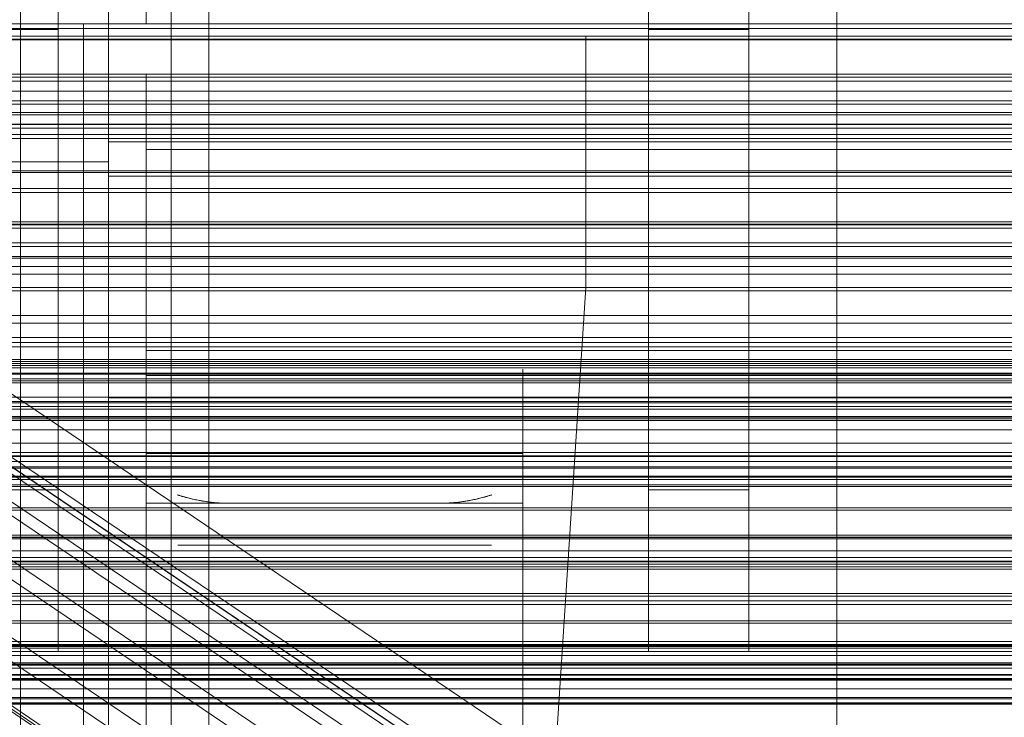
# Model space of a CAD drawing. Header units: millimetres. Extents: x -4738 to 65662, y -68080 to 6847.
# Tile 202 of 256: x -195 to -117, y -34764 to -34709. Entities that reach past the tile are written whole.
import ezdxf

# ---------------------------------------------------------------- set-up
doc = ezdxf.new("R2010")
doc.units = ezdxf.units.MM
for name, color, linetype, lineweight in [('COTAS_O', 1, 'Continuous', 0), ('COTAS_P', 1, 'Continuous', 0), ('frontal_bajante_movil', 7, 'Continuous', 0), ('frontal_briquetadora', 7, 'Continuous', 0), ('frontal_C01', 7, 'Continuous', 0), ('frontal_C02', 7, 'Continuous', 0), ('frontal_C03', 7, 'Continuous', 0), ('frontal_C04', 7, 'Continuous', 0), ('frontal_C05', 7, 'Continuous', 0), ('frontal_mezcladora', 7, 'Continuous', 0), ('frontal_secador', 7, 'Continuous', 0)]:
    doc.layers.add(name, color=color, linetype=linetype, lineweight=lineweight)
doc.dimstyles.new('R19_100', dxfattribs={"dimtxt": 250, "dimasz": 150, "dimexe": 150, "dimexo": 80, "dimgap": 100, "dimtad": 1, "dimtih": 1, "dimtoh": 1, "dimdsep": 46, "dimcen": 0.09, "dimadec": 0, "dimazin": 0, "dimtfac": 1, "dimtdec": 4, "dimtofl": 0, "dimtmove": 0, "dimatfit": 3, "dimfxl": 1, "dimtolj": 1, "dimtzin": 0, "dimarcsym": 0})

# ---------------------------------------------------------------- blocks, each defined once
blk = doc.blocks.new('DIM_R30_49')
at = {"layer": 'COTAS_P'}
for p, q in [((-150, -32300), (550, -32300)), ((550, -32300), (505, -32450)), ((550, -34900), (550, -32300)), ((550, -32300), (595, -32450)), ((550, -34900), (505, -34750)), ((550, -34900), (595, -34750)), ((-150, -34900), (550, -34900))]:
    blk.add_line(p, q, dxfattribs=at)
blk.add_text('2600 P', height=250, rotation=90, dxfattribs=at).set_placement((450, -33600))
blk = doc.blocks.new('DIM_R30_51')
at = {"layer": 'COTAS_O'}
for p, q in [((-650, -33700), (50, -33700)), ((50, -33700), (5, -33850)), ((50, -34900), (50, -33700)), ((50, -33700), (95, -33850)), ((50, -34900), (5, -34750)), ((50, -34900), (95, -34750)), ((-650, -34900), (50, -34900))]:
    blk.add_line(p, q, dxfattribs=at)
blk.add_text('1200 O', height=250, rotation=90, dxfattribs=at).set_placement((-50, -34300))
blk = doc.blocks.new('DIM_R30_52')
at = {"layer": 'COTAS_O'}
for p, q in [((-650, -34200), (-500, -34155)), ((650, -34200), (500, -34155)), ((-650, -34900), (-650, -34200)), ((-650, -34200), (650, -34200)), ((-650, -34200), (-500, -34245)), ((650, -34200), (500, -34245)), ((650, -34900), (650, -34200))]:
    blk.add_line(p, q, dxfattribs=at)
blk.add_text('1300 O', height=250, dxfattribs=at).set_placement((0, -34100))
blk = doc.blocks.new('DIM_R30_57')
at = {"layer": 'COTAS_P'}
for p, q in [((-305, -34680), (395, -34680)), ((395, -34680), (350, -34830)), ((395, -36000), (395, -34680)), ((395, -34680), (440, -34830)), ((395, -36000), (350, -35850)), ((395, -36000), (440, -35850)), ((-305, -36000), (395, -36000))]:
    blk.add_line(p, q, dxfattribs=at)
blk.add_text('1320 P', height=250, rotation=90, dxfattribs=at).set_placement((295, -35340))

msp = doc.modelspace()

# ---------------------------------------------------------------- linework, layer by layer
at = {"layer": 'frontal_bajante_movil'}
for p, q in [((-195, -35227.232), (-195, -34680)), ((-183, -34680), (-183, -35227.232)), ((-183, -34809.578), (-183, -34680)), ((-180, -35227.232), (-180, -34680)), ((-180, -34680), (-180, -34809.578)), ((-195, -34682.819), (-195, -35230.051)), ((-183, -35230.051), (-183, -34682.819))]:
    msp.add_line(p, q, dxfattribs=at)
at = {"layer": 'frontal_briquetadora'}
for p, q in [((-210, -34750), (210, -34750)), ((-490, -34760), (490, -34760)), ((-490, -34760), (340, -34760))]:
    msp.add_line(p, q, dxfattribs=at)
at = {"layer": 'frontal_C01'}
for p, q in [((-130, -34782.805), (-130, -34520.192)), ((-130, -34525.972), (-130, -34788.585)), ((-331.181, -34652.123), (-146.872, -34776.458)), ((-332.629, -34652.472), (-148.32, -34776.807)), ((-330.692, -34653.213), (-146.383, -34777.548)), ((-334.938, -34654.237), (-150.629, -34778.572)), ((-355.53, -34655.937), (-141.731, -34800.166)), ((-355.017, -34655.814), (-141.218, -34800.042)), ((-354.844, -34656.2), (-141.045, -34800.428)), ((-331.197, -34655.668), (-146.887, -34780.003)), ((-337.95, -34657.298), (-153.641, -34781.633)), ((-332.659, -34659.321), (-148.35, -34783.655)), ((-341.461, -34661.445), (-157.152, -34785.78)), ((-334.981, -34663.922), (-150.672, -34788.257)), ((-130, -34782.805), (-228.298, -34716.493)), ((-228.298, -34722.274), (-130, -34788.585)), ((-311.15, -34726.722), (311.15, -34726.722)), ((-311.15, -34727.514), (311.15, -34727.514)), ((-311.15, -34727.661), (311.15, -34727.661)), ((-311.15, -34729.982), (311.15, -34729.982)), ((-311.15, -34730.267), (311.15, -34730.267)), ((-311.15, -34733.96), (311.15, -34733.96)), ((-311.15, -34734.362), (311.15, -34734.362)), ((-311.15, -34739.175), (311.15, -34739.175)), ((-311.15, -34739.667), (311.15, -34739.667)), ((-440, -34743.121), (440, -34743.121)), ((-440, -34743.401), (440, -34743.401)), ((-440, -34743.453), (440, -34743.453)), ((-440, -34744.276), (440, -34744.276)), ((-440, -34744.377), (440, -34744.377)), ((311.15, -34745.272), (-311.15, -34745.272)), ((-440, -34745.685), (440, -34745.685)), ((-440, -34745.828), (440, -34745.828)), ((-311.15, -34745.821), (311.15, -34745.821)), ((-440, -34747.533), (440, -34747.533)), ((-440, -34747.708), (440, -34747.708)), ((440, -34749.694), (-440, -34749.694)), ((-440, -34749.888), (440, -34749.888)), ((-311.15, -34751.836), (311.15, -34751.836)), ((-440, -34752.019), (440, -34752.019)), ((-440, -34752.221), (440, -34752.221)), ((-311.15, -34752.404), (311.15, -34752.404)), ((-440, -34754.352), (440, -34754.352)), ((-440, -34754.547), (440, -34754.547)), ((-440, -34756.533), (440, -34756.533)), ((-440, -34756.707), (440, -34756.707)), ((-440, -34758.412), (440, -34758.412)), ((-440, -34758.555), (440, -34758.555)), ((-311.15, -34758.419), (311.15, -34758.419)), ((-311.15, -34758.968), (311.15, -34758.968)), ((-440, -34759.864), (440, -34759.864)), ((-440, -34759.964), (440, -34759.964)), ((-440, -34760.787), (440, -34760.787)), ((-440, -34760.839), (440, -34760.839)), ((-440, -34761.12), (440, -34761.12))]:
    msp.add_line(p, q, dxfattribs=at)
at = {"layer": 'frontal_C02'}
for p, q in [((-130, -34811.926), (-130, -34521.432)), ((-130, -34527.162), (-130, -34817.656))]:
    msp.add_line(p, q, dxfattribs=at)
at = {"layer": 'frontal_C03'}
for p, q in [((1250, -34709.382), (-1250, -34709.382)), ((1250, -34710.22), (-1250, -34710.22)), ((1250, -34713.254), (-1250, -34713.254)), ((1250, -34713.57), (-1250, -34713.57)), ((1250, -34714.364), (-1250, -34714.364)), ((-1250, -34715.129), (1250, -34715.129)), ((1250, -34716.069), (-1250, -34716.069)), ((1250, -34716.251), (-1250, -34716.251)), ((1250, -34717.016), (-1250, -34717.016)), ((1250, -34717.322), (-1250, -34717.322)), ((1250, -34717.81), (-1250, -34717.81)), ((1250, -34718.126), (-1250, -34718.126)), ((1496, -34720.716), (-1496, -34720.716)), ((1496, -34720.834), (-1496, -34720.834)), ((1496, -34722.1), (-1496, -34722.1)), ((1496, -34722.435), (-1496, -34722.435)), ((1496, -34724.774), (-1496, -34724.774)), ((-1250, -34724.964), (1250, -34724.964)), ((1496, -34725.276), (-1496, -34725.276)), ((1250, -34726.443), (-1250, -34726.443)), ((-1496, -34728.332), (1496, -34728.332)), ((1496, -34728.924), (-1496, -34728.924)), ((1496, -34732.233), (-1496, -34732.233)), ((1496, -34732.824), (-1496, -34732.824)), ((1250, -34734.714), (-1250, -34734.714)), ((1496, -34735.881), (-1496, -34735.881)), ((1250, -34735.711), (-1250, -34735.711)), ((1250, -34736.028), (-1250, -34736.028)), ((1250, -34736.193), (-1250, -34736.193)), ((1496, -34736.382), (-1496, -34736.382)), ((1250, -34736.822), (-1250, -34736.822)), ((1250, -34736.881), (-1250, -34736.881)), ((1250, -34737.257), (-1250, -34737.257)), ((-1250, -34737.586), (1250, -34737.586)), ((1496, -34738.722), (-1496, -34738.722)), ((1496, -34739.057), (-1496, -34739.057)), ((1250, -34738.709), (-1250, -34738.709)), ((1250, -34739.473), (-1250, -34739.473)), ((1496, -34740.323), (-1496, -34740.323)), ((1496, -34740.44), (-1496, -34740.44)), ((1250, -34740.267), (-1250, -34740.267)), ((1250, -34740.584), (-1250, -34740.584)), ((1250, -34741.309), (-1250, -34741.309)), ((1250, -34742.381), (-1250, -34742.381)), ((-1415, -34743.129), (1415, -34743.129)), ((1250, -34743.834), (-1250, -34743.834)), ((1250, -34745.088), (-1250, -34745.088)), ((1250, -34749.867), (-1250, -34749.867)), ((1250, -34750.937), (-1250, -34750.937)), ((1250, -34751.472), (-1250, -34751.472)), ((1250, -34751.774), (-1250, -34751.774)), ((1250, -34754.94), (-1250, -34754.94)), ((1250, -34755.234), (-1250, -34755.234)), ((1496, -34758.577), (-1496, -34758.577)), ((1496, -34758.695), (-1496, -34758.695)), ((1250, -34758.169), (-1250, -34758.169)), ((1250, -34758.486), (-1250, -34758.486)), ((1250, -34759.28), (-1250, -34759.28)), ((1496, -34759.961), (-1496, -34759.961)), ((1496, -34760.296), (-1496, -34760.296)), ((-1250, -34760.044), (1250, -34760.044)), ((1250, -34761.167), (-1250, -34761.167)), ((-1250, -34761.253), (1250, -34761.253)), ((1250, -34761.931), (-1250, -34761.931)), ((1496, -34762.636), (-1496, -34762.636)), ((1250, -34762.725), (-1250, -34762.725)), ((1496, -34763.137), (-1496, -34763.137)), ((1250, -34763.041), (-1250, -34763.041)), ((1250, -34763.146), (-1250, -34763.146))]:
    msp.add_line(p, q, dxfattribs=at)
at = {"layer": 'frontal_C04'}
for p, q in [((-188, -34686.449), (-188, -34718.398)), ((-188, -34721.134), (-188, -34689.185)), ((-188, -34718.398), (188, -34718.398)), ((-188, -34718.398), (-188, -34721.134)), ((188, -34721.134), (-188, -34721.134)), ((188, -34736.041), (-188, -34736.041)), ((-188, -34736.041), (-188, -34767.991)), ((-188, -34738.778), (-188, -34736.041)), ((-188, -34738.778), (188, -34738.778)), ((-188, -34770.727), (-188, -34738.778))]:
    msp.add_line(p, q, dxfattribs=at)
at = {"layer": 'frontal_C05'}
for p, q in [((-185, -34709), (-185, -34706)), ((-180, -34709.196), (-180, -34708.355)), ((-205, -34709), (245, -34709)), ((-188, -34709), (-205, -34709)), ((-199.983, -34709), (-193.205, -34709)), ((-196.795, -34709), (-190.017, -34709)), ((-195, -34709), (-195.137, -34709)), ((-194.863, -34709), (-195, -34709)), ((-194.726, -34709), (-194.863, -34709)), ((-194.59, -34709), (-194.726, -34709)), ((-194.455, -34709), (-194.59, -34709)), ((-194.321, -34709), (-194.455, -34709)), ((-194.189, -34709), (-194.321, -34709)), ((-194.059, -34709), (-194.189, -34709)), ((-193.932, -34709), (-194.059, -34709)), ((-193.807, -34709), (-193.932, -34709)), ((-193.685, -34709), (-193.807, -34709)), ((-193.566, -34709), (-193.685, -34709)), ((-193.451, -34709), (-193.566, -34709)), ((-193.34, -34709), (-193.451, -34709)), ((-193.232, -34709), (-193.34, -34709)), ((-193.13, -34709), (-193.232, -34709)), ((-193.205, -34709), (-193.085, -34709)), ((-193.031, -34709), (-193.13, -34709)), ((-193.085, -34709), (-192.961, -34709)), ((-192.944, -34709), (-193.076, -34709)), ((-192.938, -34709), (-193.031, -34709)), ((-192.961, -34709), (-192.835, -34709)), ((-192.808, -34709), (-192.944, -34709)), ((-192.85, -34709), (-192.938, -34709)), ((-192.767, -34709), (-192.85, -34709)), ((-192.835, -34709), (-192.705, -34709)), ((-192.67, -34709), (-192.808, -34709)), ((-192.69, -34709), (-192.767, -34709)), ((-192.705, -34709), (-192.574, -34709)), ((-192.618, -34709), (-192.69, -34709)), ((-192.528, -34709), (-192.67, -34709)), ((-192.553, -34709), (-192.618, -34709)), ((-192.574, -34709), (-192.44, -34709)), ((-192.493, -34709), (-192.553, -34709)), ((-192.385, -34709), (-192.528, -34709)), ((-192.44, -34709), (-192.493, -34709)), ((-192.44, -34709), (-192.305, -34709)), ((-192.393, -34709), (-192.44, -34709)), ((-192.353, -34709), (-192.393, -34709)), ((-192.239, -34709), (-192.385, -34709)), ((-192.319, -34709), (-192.353, -34709)), ((-192.292, -34709), (-192.319, -34709)), ((-192.305, -34709), (-192.168, -34709)), ((-192.271, -34709), (-192.292, -34709)), ((-192.258, -34709), (-192.271, -34709)), ((-192.092, -34709), (-192.239, -34709)), ((-192.168, -34709), (-192.03, -34709)), ((-191.944, -34709), (-192.092, -34709)), ((-192.03, -34709), (-191.891, -34709)), ((-191.795, -34709), (-191.944, -34709)), ((-191.891, -34709), (-191.751, -34709)), ((-191.646, -34709), (-191.795, -34709)), ((-191.611, -34709), (-191.751, -34709)), ((-191.496, -34709), (-191.646, -34709)), ((-191.611, -34709), (-191.462, -34709)), ((-191.347, -34709), (-191.496, -34709)), ((-191.462, -34709), (-191.314, -34709)), ((-191.198, -34709), (-191.347, -34709)), ((-191.314, -34709), (-191.166, -34709)), ((-191.051, -34709), (-191.198, -34709)), ((-191.166, -34709), (-191.019, -34709)), ((-190.904, -34709), (-191.051, -34709)), ((-191.019, -34709), (-190.874, -34709)), ((-190.76, -34709), (-190.904, -34709)), ((-190.874, -34709), (-190.731, -34709)), ((-190.618, -34709), (-190.76, -34709)), ((-190.731, -34709), (-190.589, -34709)), ((-190.478, -34709), (-190.618, -34709)), ((-190.589, -34709), (-190.451, -34709)), ((-190.341, -34709), (-190.478, -34709)), ((-190.451, -34709), (-190.315, -34709)), ((-190.207, -34709), (-190.341, -34709)), ((-190.315, -34709), (-190.182, -34709)), ((-190.076, -34709), (-190.207, -34709)), ((-190.182, -34709), (-190.053, -34709)), ((-189.95, -34709), (-190.076, -34709)), ((-190.053, -34709), (-189.928, -34709)), ((-190.017, -34709), (-189.893, -34709)), ((-190, -34709), (-190, -34709.062)), ((-190, -34709.062), (-190, -34709.248)), ((-190, -34709.248), (-190, -34709.558)), ((-189.827, -34709), (-189.95, -34709)), ((-189.928, -34709), (-189.807, -34709)), ((-189.773, -34709), (-189.893, -34709)), ((-189.709, -34709), (-189.827, -34709)), ((-189.807, -34709), (-189.69, -34709)), ((-189.658, -34709), (-189.773, -34709)), ((-189.596, -34709), (-189.709, -34709)), ((-189.69, -34709), (-189.578, -34709)), ((-189.547, -34709), (-189.658, -34709)), ((-189.488, -34709), (-189.596, -34709)), ((-189.578, -34709), (-189.471, -34709)), ((-189.442, -34709), (-189.547, -34709)), ((-189.385, -34709), (-189.488, -34709)), ((-189.471, -34709), (-189.369, -34709)), ((-189.342, -34709), (-189.442, -34709)), ((-189.287, -34709), (-189.385, -34709)), ((-189.369, -34709), (-189.273, -34709)), ((-189.247, -34709), (-189.342, -34709)), ((-189.339, -34709), (-189.244, -34709)), ((-189.196, -34709), (-189.287, -34709)), ((-189.273, -34709), (-189.183, -34709)), ((-189.158, -34709), (-189.247, -34709)), ((-189.244, -34709), (-189.155, -34709)), ((-189.11, -34709), (-189.196, -34709)), ((-189.183, -34709), (-189.098, -34709)), ((-189.076, -34709), (-189.158, -34709)), ((-189.155, -34709), (-189.072, -34709)), ((-189.03, -34709), (-189.11, -34709)), ((-189.098, -34709), (-189.02, -34709)), ((-188.999, -34709), (-189.076, -34709)), ((-189.072, -34709), (-188.996, -34709)), ((-188.957, -34709), (-189.03, -34709)), ((-189.02, -34709), (-188.948, -34709)), ((-188.929, -34709), (-188.999, -34709)), ((-188.891, -34709), (-188.957, -34709)), ((-188.948, -34709), (-188.883, -34709)), ((-188.866, -34709), (-188.929, -34709)), ((-188.926, -34709), (-188.863, -34709)), ((-188.831, -34709), (-188.891, -34709)), ((-188.883, -34709), (-188.824, -34709)), ((-188.809, -34709), (-188.866, -34709)), ((-188.863, -34709), (-188.806, -34709)), ((-188.779, -34709), (-188.831, -34709)), ((-188.824, -34709), (-188.773, -34709)), ((-188.759, -34709), (-188.809, -34709)), ((-188.733, -34709), (-188.779, -34709)), ((-188.773, -34709), (-188.728, -34709)), ((-188.717, -34709), (-188.759, -34709)), ((-188.757, -34709), (-188.714, -34709)), ((-188.728, -34709), (-188.69, -34709)), ((-188.681, -34709), (-188.717, -34709)), ((-188.714, -34709), (-188.679, -34709)), ((-188.69, -34709), (-188.66, -34709)), ((-188.653, -34709), (-188.681, -34709)), ((-188.66, -34709), (-188.637, -34709)), ((-188.632, -34709), (-188.653, -34709)), ((-188.637, -34709), (-188.621, -34709)), ((-188.618, -34709), (-188.632, -34709)), ((-188, -34709), (-185, -34709)), ((-180, -34709), (-180, -34709.062)), ((-180, -34709.248), (-180, -34709.062)), ((-180, -34710.162), (-180, -34709.196)), ((-180, -34709.558), (-180, -34709.248)), ((-190, -34709.558), (-190, -34709.991)), ((-190, -34709.991), (-190, -34710.546)), ((-180, -34709.991), (-180, -34709.558)), ((-180, -34710.546), (-180, -34709.991)), ((-180, -34711.249), (-180, -34710.162)), ((-190, -34710.546), (-190, -34711.221)), ((-180, -34711.221), (-180, -34710.546)), ((-190, -34711.221), (-190, -34712.015)), ((-180, -34712.015), (-180, -34711.221)), ((-180, -34712.454), (-180, -34711.249)), ((-190, -34712.015), (-190, -34712.926)), ((-180, -34712.926), (-180, -34712.015)), ((-180, -34713.776), (-180, -34712.454)), ((-205, -34713), (245, -34713)), ((-199.983, -34713), (-193.205, -34713)), ((-196.795, -34713), (-190.017, -34713)), ((-195, -34713), (-195.137, -34713)), ((-194.863, -34713), (-195, -34713)), ((-194.726, -34713), (-194.863, -34713)), ((-194.59, -34713), (-194.726, -34713)), ((-194.455, -34713), (-194.59, -34713)), ((-194.321, -34713), (-194.455, -34713)), ((-194.189, -34713), (-194.321, -34713)), ((-194.059, -34713), (-194.189, -34713)), ((-193.932, -34713), (-194.059, -34713)), ((-193.807, -34713), (-193.932, -34713)), ((-193.685, -34713), (-193.807, -34713)), ((-193.566, -34713), (-193.685, -34713)), ((-193.451, -34713), (-193.566, -34713)), ((-193.34, -34713), (-193.451, -34713)), ((-193.232, -34713), (-193.34, -34713)), ((-193.13, -34713), (-193.232, -34713)), ((-193.205, -34713), (-193.085, -34713)), ((-193.031, -34713), (-193.13, -34713)), ((-193.085, -34713), (-192.961, -34713)), ((-192.944, -34713), (-193.076, -34713)), ((-192.938, -34713), (-193.031, -34713)), ((-192.961, -34713), (-192.835, -34713)), ((-192.808, -34713), (-192.944, -34713)), ((-192.85, -34713), (-192.938, -34713)), ((-192.767, -34713), (-192.85, -34713)), ((-192.835, -34713), (-192.705, -34713)), ((-192.67, -34713), (-192.808, -34713)), ((-192.69, -34713), (-192.767, -34713)), ((-192.705, -34713), (-192.574, -34713)), ((-192.618, -34713), (-192.69, -34713)), ((-192.528, -34713), (-192.67, -34713)), ((-192.553, -34713), (-192.618, -34713)), ((-192.574, -34713), (-192.44, -34713)), ((-192.493, -34713), (-192.553, -34713)), ((-192.385, -34713), (-192.528, -34713)), ((-192.44, -34713), (-192.493, -34713)), ((-192.393, -34713), (-192.44, -34713)), ((-192.44, -34713), (-192.305, -34713)), ((-192.353, -34713), (-192.393, -34713)), ((-192.239, -34713), (-192.385, -34713)), ((-192.319, -34713), (-192.353, -34713)), ((-192.292, -34713), (-192.319, -34713)), ((-192.305, -34713), (-192.168, -34713)), ((-192.271, -34713), (-192.292, -34713)), ((-192.258, -34713), (-192.271, -34713)), ((-192.092, -34713), (-192.239, -34713)), ((-192.168, -34713), (-192.03, -34713)), ((-191.944, -34713), (-192.092, -34713)), ((-192.03, -34713), (-191.891, -34713)), ((-191.795, -34713), (-191.944, -34713)), ((-191.891, -34713), (-191.751, -34713)), ((-191.646, -34713), (-191.795, -34713)), ((-191.611, -34713), (-191.751, -34713)), ((-191.496, -34713), (-191.646, -34713)), ((-191.611, -34713), (-191.462, -34713)), ((-191.347, -34713), (-191.496, -34713)), ((-191.462, -34713), (-191.314, -34713)), ((-191.198, -34713), (-191.347, -34713)), ((-191.314, -34713), (-191.166, -34713)), ((-191.051, -34713), (-191.198, -34713)), ((-191.166, -34713), (-191.019, -34713)), ((-190.904, -34713), (-191.051, -34713)), ((-191.019, -34713), (-190.874, -34713)), ((-190.76, -34713), (-190.904, -34713)), ((-190.874, -34713), (-190.731, -34713)), ((-190.618, -34713), (-190.76, -34713)), ((-190.731, -34713), (-190.589, -34713)), ((-190.478, -34713), (-190.618, -34713)), ((-190.589, -34713), (-190.451, -34713)), ((-190.341, -34713), (-190.478, -34713)), ((-190.451, -34713), (-190.315, -34713)), ((-190.207, -34713), (-190.341, -34713)), ((-190.315, -34713), (-190.182, -34713)), ((-190.076, -34713), (-190.207, -34713)), ((-190.182, -34713), (-190.053, -34713)), ((-189.95, -34713), (-190.076, -34713)), ((-190.053, -34713), (-189.928, -34713)), ((-190.017, -34713), (-189.893, -34713)), ((-190, -34712.926), (-190, -34713.952)), ((-190, -34712.96), (-190, -34713.017)), ((-190, -34713.189), (-190, -34713.017)), ((-190, -34713.474), (-190, -34713.189)), ((-190, -34713.873), (-190, -34713.474)), ((-189.827, -34713), (-189.95, -34713)), ((-189.928, -34713), (-189.807, -34713)), ((-189.773, -34713), (-189.893, -34713)), ((-189.709, -34713), (-189.827, -34713)), ((-189.807, -34713), (-189.69, -34713)), ((-189.658, -34713), (-189.773, -34713)), ((-189.596, -34713), (-189.709, -34713)), ((-189.69, -34713), (-189.578, -34713)), ((-189.547, -34713), (-189.658, -34713)), ((-189.488, -34713), (-189.596, -34713)), ((-189.578, -34713), (-189.471, -34713)), ((-189.442, -34713), (-189.547, -34713)), ((-189.385, -34713), (-189.488, -34713)), ((-189.471, -34713), (-189.369, -34713)), ((-189.342, -34713), (-189.442, -34713)), ((-189.287, -34713), (-189.385, -34713)), ((-189.369, -34713), (-189.273, -34713)), ((-189.247, -34713), (-189.342, -34713)), ((-189.339, -34713), (-189.244, -34713)), ((-189.196, -34713), (-189.287, -34713)), ((-189.273, -34713), (-189.183, -34713)), ((-189.158, -34713), (-189.247, -34713)), ((-189.244, -34713), (-189.155, -34713)), ((-189.11, -34713), (-189.196, -34713)), ((-189.183, -34713), (-189.098, -34713)), ((-189.076, -34713), (-189.158, -34713)), ((-189.155, -34713), (-189.072, -34713)), ((-189.03, -34713), (-189.11, -34713)), ((-189.098, -34713), (-189.02, -34713)), ((-188.999, -34713), (-189.076, -34713)), ((-189.072, -34713), (-188.996, -34713)), ((-188.957, -34713), (-189.03, -34713)), ((-189.02, -34713), (-188.948, -34713)), ((-188.929, -34713), (-188.999, -34713)), ((-188.891, -34713), (-188.957, -34713)), ((-188.948, -34713), (-188.883, -34713)), ((-188.866, -34713), (-188.929, -34713)), ((-188.926, -34713), (-188.863, -34713)), ((-188.831, -34713), (-188.891, -34713)), ((-188.883, -34713), (-188.824, -34713)), ((-188.809, -34713), (-188.866, -34713)), ((-188.863, -34713), (-188.806, -34713)), ((-188.779, -34713), (-188.831, -34713)), ((-188.824, -34713), (-188.773, -34713)), ((-188.759, -34713), (-188.809, -34713)), ((-188.733, -34713), (-188.779, -34713)), ((-188.773, -34713), (-188.728, -34713)), ((-188.717, -34713), (-188.759, -34713)), ((-188.757, -34713), (-188.714, -34713)), ((-188.728, -34713), (-188.69, -34713)), ((-188.681, -34713), (-188.717, -34713)), ((-188.714, -34713), (-188.679, -34713)), ((-188.69, -34713), (-188.66, -34713)), ((-188.653, -34713), (-188.681, -34713)), ((-188.66, -34713), (-188.637, -34713)), ((-188.632, -34713), (-188.653, -34713)), ((-188.637, -34713), (-188.621, -34713)), ((-188.618, -34713), (-188.632, -34713)), ((-185, -34713), (-185, -34713.057)), ((-185, -34713.057), (-185, -34713.229)), ((-185, -34713.229), (-185, -34713.514)), ((-180, -34713.952), (-180, -34712.926)), ((-180, -34713), (-180, -34713.057)), ((-180, -34713.057), (-180, -34713.229)), ((-180, -34713.229), (-180, -34713.514)), ((-190, -34714.384), (-190, -34713.873)), ((-190, -34713.952), (-190, -34715.089)), ((-185, -34713.514), (-185, -34713.912)), ((-185, -34713.912), (-185, -34714.422)), ((-180, -34713.514), (-180, -34713.912)), ((-180, -34715.209), (-180, -34713.776)), ((-180, -34713.912), (-180, -34714.422)), ((-180, -34715.089), (-180, -34713.952)), ((-190, -34715.005), (-190, -34714.384)), ((-190, -34715.737), (-190, -34715.005)), ((-185, -34714.422), (-185, -34715.044)), ((-185, -34715.044), (-185, -34715.774)), ((-180, -34714.422), (-180, -34715.044)), ((-180, -34715.044), (-180, -34715.774)), ((-190, -34715.089), (-190, -34716.335)), ((-190, -34716.575), (-190, -34715.737)), ((-185, -34715.774), (-185, -34716.612)), ((-180, -34716.335), (-180, -34715.089)), ((-180, -34716.752), (-180, -34715.209)), ((-180, -34715.774), (-180, -34716.612)), ((-190, -34716.335), (-190, -34717.688)), ((-190, -34717.519), (-190, -34716.575)), ((-185, -34716.612), (-185, -34717.555)), ((-180, -34717.688), (-180, -34716.335)), ((-180, -34716.612), (-180, -34717.555)), ((-210, -34717), (-185, -34717)), ((-205, -34717), (245, -34717)), ((-195, -34717), (-195.137, -34717)), ((-194.863, -34717), (-195, -34717)), ((-194.726, -34717), (-194.863, -34717)), ((-194.59, -34717), (-194.726, -34717)), ((-194.455, -34717), (-194.59, -34717)), ((-194.321, -34717), (-194.455, -34717)), ((-194.189, -34717), (-194.321, -34717)), ((-194.059, -34717), (-194.189, -34717)), ((-193.932, -34717), (-194.059, -34717)), ((-193.807, -34717), (-193.932, -34717)), ((-193.685, -34717), (-193.807, -34717)), ((-193.566, -34717), (-193.685, -34717)), ((-193.451, -34717), (-193.566, -34717)), ((-193.34, -34717), (-193.451, -34717)), ((-193.232, -34717), (-193.34, -34717)), ((-193.13, -34717), (-193.232, -34717)), ((-193.031, -34717), (-193.13, -34717)), ((-192.938, -34717), (-193.031, -34717)), ((-192.85, -34717), (-192.938, -34717)), ((-192.767, -34717), (-192.85, -34717)), ((-192.69, -34717), (-192.767, -34717)), ((-192.618, -34717), (-192.69, -34717)), ((-192.553, -34717), (-192.618, -34717)), ((-192.493, -34717), (-192.553, -34717)), ((-192.44, -34717), (-192.493, -34717)), ((-192.393, -34717), (-192.44, -34717)), ((-192.353, -34717), (-192.393, -34717)), ((-192.319, -34717), (-192.353, -34717)), ((-192.292, -34717), (-192.319, -34717)), ((-192.271, -34717), (-192.292, -34717)), ((-192.258, -34717), (-192.271, -34717)), ((-185, -34792), (-185, -34717)), ((-185, -34737), (-185, -34717)), ((-185, -34717), (225, -34717)), ((-180, -34718.4), (-180, -34716.752)), ((-190, -34718.567), (-190, -34717.519)), ((-190, -34717.688), (-190, -34719.143)), ((-185, -34717.555), (-185, -34718.602)), ((-180, -34717.555), (-180, -34718.602)), ((-180, -34719.143), (-180, -34717.688)), ((-190, -34719.714), (-190, -34718.567)), ((-185, -34718.602), (-185, -34719.749)), ((-180, -34720.148), (-180, -34718.4)), ((-180, -34718.602), (-180, -34719.749)), ((-190, -34719.143), (-190, -34720.698)), ((-190, -34720.96), (-190, -34719.714)), ((-185, -34719), (-185, -34735)), ((-185, -34719), (225, -34719)), ((-180, -34720.698), (-180, -34719.143)), ((-207, -34720), (-188, -34720)), ((-188, -34789), (-188, -34720)), ((-185, -34719.749), (-185, -34720.993)), ((-180, -34719.749), (-180, -34720.993)), ((-180, -34721.993), (-180, -34720.148)), ((-190, -34720.698), (-190, -34722.347)), ((-190, -34722.3), (-190, -34720.96)), ((-185, -34720.993), (-185, -34722.332)), ((-180, -34722.347), (-180, -34720.698)), ((-180, -34720.993), (-180, -34722.332)), ((-180, -34723.931), (-180, -34721.993)), ((-190, -34723.731), (-190, -34722.3)), ((-190, -34722.347), (-190, -34724.088)), ((-185, -34722.332), (-185, -34723.762)), ((-180, -34722.332), (-180, -34723.762)), ((-180, -34724.088), (-180, -34722.347)), ((-190, -34725.25), (-190, -34723.731)), ((-190, -34724.088), (-190, -34725.916)), ((-185, -34723.762), (-185, -34725.28)), ((-180, -34723.762), (-180, -34725.28)), ((-180, -34725.955), (-180, -34723.931)), ((-180, -34725.916), (-180, -34724.088)), ((-190, -34726.853), (-190, -34725.25)), ((-190, -34725.916), (-190, -34727.826)), ((-185, -34725.28), (-185, -34726.881)), ((-180, -34725.28), (-180, -34726.881)), ((-180, -34727.826), (-180, -34725.916)), ((-180, -34728.062), (-180, -34725.955)), ((-190, -34728.536), (-190, -34726.853)), ((-185, -34726.881), (-185, -34728.562)), ((-180, -34726.881), (-180, -34728.562)), ((-190, -34727.826), (-190, -34729.813)), ((-180, -34729.813), (-180, -34727.826)), ((-180, -34730.245), (-180, -34728.062)), ((-190, -34730.295), (-190, -34728.536)), ((-185, -34728.562), (-185, -34730.319)), ((-180, -34728.562), (-180, -34730.319)), ((-190, -34729.813), (-190, -34731.873)), ((-180, -34731.873), (-180, -34729.813)), ((-190, -34732.124), (-190, -34730.295)), ((-185, -34730.319), (-185, -34732.148)), ((-180, -34732.5), (-180, -34730.245)), ((-180, -34730.319), (-180, -34732.148)), ((-190, -34731.873), (-190, -34734)), ((-190, -34734.021), (-190, -34732.124)), ((-185, -34732.148), (-185, -34734.043)), ((-180, -34734), (-180, -34731.873)), ((-180, -34732.148), (-180, -34734.043)), ((-180, -34734.821), (-180, -34732.5)), ((-190, -34734), (-190, -34736.189)), ((-190, -34735.98), (-190, -34734.021)), ((-185, -34734.043), (-185, -34736)), ((-180, -34736.189), (-180, -34734)), ((-180, -34734.043), (-180, -34736)), ((-185, -34735), (225, -34735)), ((-180, -34737.202), (-180, -34734.821)), ((-190, -34737.996), (-190, -34735.98)), ((-190, -34736.189), (-190, -34738.436)), ((-185, -34736), (-185, -34738.014)), ((-180, -34736), (-180, -34738.014)), ((-180, -34738.436), (-180, -34736.189)), ((-185, -34736.5), (-185, -34736.528)), ((-185, -34736.612), (-185, -34736.528)), ((-185, -34736.751), (-185, -34736.612)), ((-185, -34736.946), (-185, -34736.751)), ((-185, -34737.196), (-185, -34736.946)), ((-180, -34736.5), (-180, -34736.528)), ((-180, -34736.612), (-180, -34736.528)), ((-180, -34736.751), (-180, -34736.612)), ((-180, -34736.946), (-180, -34736.751)), ((-180, -34737.196), (-180, -34736.946)), ((-155, -34736.5), (-155, -34736.528)), ((-155, -34736.528), (-155, -34736.612)), ((-155, -34736.612), (-155, -34736.751)), ((-155, -34736.751), (-155, -34736.946)), ((-155, -34736.946), (-155, -34737.196)), ((-185, -34737), (225, -34737)), ((-185, -34737.5), (-185, -34737.196)), ((-185, -34737.857), (-185, -34737.5)), ((-180, -34737.5), (-180, -34737.196)), ((-180, -34739.637), (-180, -34737.202)), ((-180, -34737.857), (-180, -34737.5)), ((-155, -34737.196), (-155, -34737.5)), ((-155, -34737.5), (-155, -34737.857)), ((-190, -34740.064), (-190, -34737.996)), ((-190, -34738.436), (-190, -34740.733)), ((-185, -34738.267), (-185, -34737.857)), ((-185, -34738.014), (-185, -34740.081)), ((-185, -34738.728), (-185, -34738.267)), ((-180, -34738.267), (-180, -34737.857)), ((-180, -34738.014), (-180, -34740.081)), ((-180, -34738.728), (-180, -34738.267)), ((-180, -34740.733), (-180, -34738.436)), ((-155, -34737.857), (-155, -34738.267)), ((-155, -34738.267), (-155, -34738.728)), ((-185, -34739.24), (-185, -34738.728)), ((-185, -34739.801), (-185, -34739.24)), ((-180, -34739.24), (-180, -34738.728)), ((-180, -34739.801), (-180, -34739.24)), ((-155, -34738.728), (-155, -34739.24)), ((-155, -34739.24), (-155, -34739.801)), ((-190, -34742.18), (-190, -34740.064)), ((-185, -34740.41), (-185, -34739.801)), ((-185, -34740.081), (-185, -34742.194)), ((-180, -34742.12), (-180, -34739.637)), ((-180, -34740.41), (-180, -34739.801)), ((-180, -34740.081), (-180, -34742.194)), ((-155, -34739.801), (-155, -34740.41)), ((-190, -34740.733), (-190, -34743.076)), ((-185, -34741.065), (-185, -34740.41)), ((-180, -34741.065), (-180, -34740.41)), ((-180, -34743.076), (-180, -34740.733)), ((-155, -34740.41), (-155, -34741.065)), ((-185, -34741.764), (-185, -34741.065)), ((-180, -34741.764), (-180, -34741.065)), ((-155, -34741.065), (-155, -34741.764)), ((-190, -34744.337), (-190, -34742.18)), ((-185, -34742.506), (-185, -34741.764)), ((-185, -34742.194), (-185, -34744.35)), ((-180, -34742.506), (-180, -34741.764)), ((-180, -34744.645), (-180, -34742.12)), ((-180, -34742.194), (-180, -34744.35)), ((-155, -34741.764), (-155, -34742.506)), ((-190, -34743.076), (-190, -34745.458)), ((-185, -34743.29), (-185, -34742.506)), ((-185, -34747.157), (-185, -34743.2)), ((-155, -34743.2), (-185, -34743.2)), ((-180, -34743.29), (-180, -34742.506)), ((-180, -34745.458), (-180, -34743.076)), ((-155, -34742.506), (-155, -34743.29)), ((-155, -34747.157), (-155, -34743.2)), ((-185, -34744.112), (-185, -34743.29)), ((-180, -34744.112), (-180, -34743.29)), ((-155, -34743.29), (-155, -34744.112)), ((-190, -34746.531), (-190, -34744.337)), ((-185, -34744.971), (-185, -34744.112)), ((-185, -34744.35), (-185, -34746.541)), ((-180, -34744.971), (-180, -34744.112)), ((-180, -34744.35), (-180, -34746.541)), ((-180, -34747.206), (-180, -34744.645)), ((-155, -34744.112), (-155, -34744.971)), ((-190, -34745.458), (-190, -34747.874)), ((-185, -34745.866), (-185, -34744.971)), ((-180, -34745.866), (-180, -34744.971)), ((-180, -34747.874), (-180, -34745.458)), ((-155, -34744.971), (-155, -34745.866)), ((-185, -34746.793), (-185, -34745.866)), ((-180, -34746.793), (-180, -34745.866)), ((-155, -34745.866), (-155, -34746.793)), ((-190, -34748.755), (-190, -34746.531)), ((-185, -34746.541), (-185, -34748.764)), ((-185, -34747.75), (-185, -34746.793)), ((-185, -34747.371), (-185, -34747.157)), ((-155, -34747.157), (-185, -34747.157)), ((-182.496, -34746.501), (-182.485, -34746.505)), ((-182.485, -34746.505), (-182.496, -34746.501)), ((-182.485, -34746.505), (-182.465, -34746.511)), ((-182.468, -34746.51), (-182.485, -34746.505)), ((-182.445, -34746.517), (-182.468, -34746.51)), ((-182.465, -34746.511), (-182.439, -34746.519)), ((-182.416, -34746.527), (-182.445, -34746.517)), ((-182.439, -34746.519), (-182.405, -34746.53)), ((-182.376, -34746.539), (-182.416, -34746.527)), ((-182.405, -34746.53), (-182.365, -34746.543)), ((-182.325, -34746.555), (-182.376, -34746.539)), ((-182.365, -34746.543), (-182.318, -34746.557)), ((-182.318, -34746.557), (-182.265, -34746.573)), ((-182.265, -34746.573), (-182.206, -34746.591)), ((-182.198, -34746.593), (-182.265, -34746.573)), ((-182.206, -34746.591), (-182.142, -34746.61)), ((-182.125, -34746.615), (-182.198, -34746.593)), ((-182.142, -34746.61), (-182.072, -34746.63)), ((-182.045, -34746.638), (-182.125, -34746.615)), ((-182.072, -34746.63), (-181.999, -34746.651)), ((-181.959, -34746.662), (-182.045, -34746.638)), ((-181.999, -34746.651), (-181.921, -34746.673)), ((-181.868, -34746.688), (-181.959, -34746.662)), ((-181.921, -34746.673), (-181.839, -34746.696)), ((-181.773, -34746.713), (-181.868, -34746.688)), ((-181.839, -34746.696), (-181.754, -34746.718)), ((-181.672, -34746.74), (-181.773, -34746.713)), ((-181.754, -34746.718), (-181.665, -34746.742)), ((-181.568, -34746.766), (-181.672, -34746.74)), ((-181.665, -34746.742), (-181.573, -34746.765)), ((-181.573, -34746.765), (-181.478, -34746.789)), ((-181.447, -34746.796), (-181.568, -34746.766)), ((-181.478, -34746.789), (-181.38, -34746.812)), ((-181.308, -34746.829), (-181.447, -34746.796)), ((-181.38, -34746.812), (-181.279, -34746.835)), ((-181.164, -34746.861), (-181.308, -34746.829)), ((-181.279, -34746.835), (-181.177, -34746.859)), ((-181.177, -34746.859), (-181.072, -34746.881)), ((-181.016, -34746.893), (-181.164, -34746.861)), ((-181.072, -34746.881), (-180.965, -34746.904)), ((-180.864, -34746.924), (-181.016, -34746.893)), ((-180.965, -34746.904), (-180.856, -34746.925)), ((-180.709, -34746.953), (-180.864, -34746.924)), ((-180.856, -34746.925), (-180.745, -34746.946)), ((-180.745, -34746.946), (-180.633, -34746.967)), ((-180.55, -34746.981), (-180.709, -34746.953)), ((-180.633, -34746.967), (-180.519, -34746.986)), ((-180.389, -34747.008), (-180.55, -34746.981)), ((-180.519, -34746.986), (-180.403, -34747.005)), ((-180.403, -34747.005), (-180.286, -34747.023)), ((-180.225, -34747.032), (-180.389, -34747.008)), ((-180.286, -34747.023), (-180.168, -34747.04)), ((-180.059, -34747.055), (-180.225, -34747.032)), ((-180.168, -34747.04), (-180.049, -34747.056)), ((-179.891, -34747.076), (-180.059, -34747.055)), ((-180.049, -34747.056), (-179.929, -34747.071)), ((-180, -34746.541), (-180, -34748.764)), ((-180, -34747.75), (-180, -34746.793)), ((-179.929, -34747.071), (-179.808, -34747.085)), ((-179.721, -34747.095), (-179.891, -34747.076)), ((-179.808, -34747.085), (-179.686, -34747.098)), ((-179.549, -34747.111), (-179.721, -34747.095)), ((-179.686, -34747.098), (-179.563, -34747.11)), ((-179.563, -34747.11), (-179.44, -34747.12)), ((-179.376, -34747.125), (-179.549, -34747.111)), ((-179.44, -34747.12), (-179.316, -34747.129)), ((-179.202, -34747.136), (-179.376, -34747.125)), ((-179.316, -34747.129), (-179.192, -34747.137)), ((-179.028, -34747.146), (-179.202, -34747.136)), ((-179.192, -34747.137), (-179.067, -34747.144)), ((-179.067, -34747.144), (-178.941, -34747.149)), ((-178.852, -34747.152), (-179.028, -34747.146)), ((-178.941, -34747.149), (-178.816, -34747.153)), ((-178.676, -34747.156), (-178.852, -34747.152)), ((-178.816, -34747.153), (-178.69, -34747.156)), ((-178.69, -34747.156), (-178.595, -34747.157)), ((-178.5, -34747.157), (-178.676, -34747.156)), ((-178.5, -34747.157), (-178.595, -34747.157)), ((-161.5, -34747.157), (-178.5, -34747.157)), ((-161.5, -34747.157), (-161.324, -34747.156)), ((-161.5, -34747.157), (-161.426, -34747.157)), ((-161.352, -34747.156), (-161.426, -34747.157)), ((-161.228, -34747.154), (-161.352, -34747.156)), ((-161.324, -34747.156), (-161.148, -34747.152)), ((-161.105, -34747.151), (-161.228, -34747.154)), ((-161.148, -34747.152), (-160.973, -34747.146)), ((-160.982, -34747.146), (-161.105, -34747.151)), ((-160.86, -34747.14), (-160.982, -34747.146)), ((-160.973, -34747.146), (-160.798, -34747.137)), ((-160.738, -34747.133), (-160.86, -34747.14)), ((-160.798, -34747.137), (-160.625, -34747.125)), ((-160.616, -34747.124), (-160.738, -34747.133)), ((-160.625, -34747.125), (-160.452, -34747.111)), ((-160.495, -34747.115), (-160.616, -34747.124)), ((-160.375, -34747.104), (-160.495, -34747.115)), ((-160.452, -34747.111), (-160.281, -34747.095)), ((-160.255, -34747.092), (-160.375, -34747.104)), ((-160.281, -34747.095), (-160.111, -34747.076)), ((-160.136, -34747.079), (-160.255, -34747.092)), ((-160.018, -34747.065), (-160.136, -34747.079)), ((-160.111, -34747.076), (-159.943, -34747.055)), ((-159.9, -34747.05), (-160.018, -34747.065)), ((-159.943, -34747.055), (-159.777, -34747.033)), ((-159.784, -34747.034), (-159.9, -34747.05)), ((-159.669, -34747.017), (-159.784, -34747.034)), ((-159.777, -34747.033), (-159.613, -34747.008)), ((-159.555, -34746.999), (-159.669, -34747.017)), ((-159.613, -34747.008), (-159.452, -34746.981)), ((-159.442, -34746.98), (-159.555, -34746.999)), ((-159.452, -34746.981), (-159.293, -34746.953)), ((-159.331, -34746.96), (-159.442, -34746.98)), ((-159.221, -34746.94), (-159.331, -34746.96)), ((-159.293, -34746.953), (-159.138, -34746.924)), ((-159.113, -34746.919), (-159.221, -34746.94)), ((-159.138, -34746.924), (-158.986, -34746.893)), ((-159.007, -34746.898), (-159.113, -34746.919)), ((-158.903, -34746.876), (-159.007, -34746.898)), ((-158.986, -34746.893), (-158.839, -34746.862)), ((-158.8, -34746.853), (-158.903, -34746.876)), ((-158.839, -34746.862), (-158.695, -34746.83)), ((-158.7, -34746.831), (-158.8, -34746.853)), ((-158.602, -34746.808), (-158.7, -34746.831)), ((-158.695, -34746.83), (-158.556, -34746.797)), ((-158.506, -34746.785), (-158.602, -34746.808)), ((-158.556, -34746.797), (-158.436, -34746.767)), ((-158.412, -34746.761), (-158.506, -34746.785)), ((-158.436, -34746.767), (-158.331, -34746.741)), ((-158.321, -34746.738), (-158.412, -34746.761)), ((-158.331, -34746.741), (-158.229, -34746.714)), ((-158.232, -34746.715), (-158.321, -34746.738)), ((-158.148, -34746.692), (-158.232, -34746.715)), ((-158.229, -34746.714), (-158.132, -34746.688)), ((-158.066, -34746.67), (-158.148, -34746.692)), ((-158.132, -34746.688), (-158.04, -34746.662)), ((-157.989, -34746.648), (-158.066, -34746.67)), ((-158.04, -34746.662), (-157.953, -34746.638)), ((-157.917, -34746.627), (-157.989, -34746.648)), ((-157.953, -34746.638), (-157.873, -34746.614)), ((-157.849, -34746.607), (-157.917, -34746.627)), ((-157.873, -34746.614), (-157.799, -34746.592)), ((-157.786, -34746.589), (-157.849, -34746.607)), ((-157.799, -34746.592), (-157.732, -34746.572)), ((-157.729, -34746.571), (-157.786, -34746.589)), ((-157.732, -34746.572), (-157.672, -34746.554)), ((-157.678, -34746.556), (-157.729, -34746.571)), ((-157.632, -34746.542), (-157.678, -34746.556)), ((-157.672, -34746.554), (-157.621, -34746.538)), ((-157.593, -34746.529), (-157.632, -34746.542)), ((-157.621, -34746.538), (-157.582, -34746.526)), ((-157.56, -34746.519), (-157.593, -34746.529)), ((-157.582, -34746.526), (-157.553, -34746.517)), ((-157.534, -34746.511), (-157.56, -34746.519)), ((-157.553, -34746.517), (-157.53, -34746.51)), ((-157.515, -34746.505), (-157.534, -34746.511)), ((-157.53, -34746.51), (-157.514, -34746.504)), ((-157.504, -34746.501), (-157.515, -34746.505)), ((-157.514, -34746.504), (-157.504, -34746.501)), ((-155, -34746.793), (-155, -34747.75)), ((-155, -34747.371), (-155, -34747.157)), ((-190, -34747.874), (-190, -34750.318)), ((-185, -34747.614), (-185, -34747.371)), ((-185, -34747.885), (-185, -34747.614)), ((-185, -34748.735), (-185, -34747.75)), ((-185, -34748.184), (-185, -34747.885)), ((-180, -34749.797), (-180, -34747.206)), ((-180, -34748.735), (-180, -34747.75)), ((-180, -34750.318), (-180, -34747.874)), ((-155, -34747.614), (-155, -34747.371)), ((-155, -34747.885), (-155, -34747.614)), ((-155, -34747.75), (-155, -34748.735)), ((-155, -34748.184), (-155, -34747.885)), ((-190, -34751.005), (-190, -34748.755)), ((-185, -34748.51), (-185, -34748.184)), ((-185, -34748.861), (-185, -34748.51)), ((-185, -34749.746), (-185, -34748.735)), ((-180, -34749.746), (-180, -34748.735)), ((-155, -34748.51), (-155, -34748.184)), ((-155, -34748.861), (-155, -34748.51)), ((-155, -34748.735), (-155, -34749.746)), ((-185, -34748.764), (-185, -34751.012)), ((-185, -34749.238), (-185, -34748.861)), ((-185, -34749.639), (-185, -34749.238)), ((-180, -34748.764), (-180, -34751.012)), ((-155, -34749.238), (-155, -34748.861)), ((-155, -34749.639), (-155, -34749.238)), ((-190, -34750.318), (-190, -34752.783)), ((-185, -34750.063), (-185, -34749.639)), ((-185, -34750.78), (-185, -34749.746)), ((-185, -34750.51), (-185, -34750.063)), ((-180, -34750.78), (-180, -34749.746)), ((-180, -34752.41), (-180, -34749.797)), ((-180, -34752.783), (-180, -34750.318)), ((-155, -34750.063), (-155, -34749.639)), ((-155, -34749.746), (-155, -34750.78)), ((-155, -34750.51), (-155, -34750.063)), ((-190, -34753.275), (-190, -34751.005)), ((-185, -34750.977), (-185, -34750.51)), ((-185, -34751.834), (-185, -34750.78)), ((-185, -34751.465), (-185, -34750.977)), ((-185, -34751.012), (-185, -34753.28)), ((-182.469, -34750.5), (-182.489, -34750.5)), ((-182.439, -34750.5), (-182.469, -34750.5)), ((-182.4, -34750.5), (-182.439, -34750.5)), ((-182.35, -34750.5), (-182.4, -34750.5)), ((-182.292, -34750.5), (-182.35, -34750.5)), ((-182.223, -34750.5), (-182.292, -34750.5)), ((-182.146, -34750.5), (-182.223, -34750.5)), ((-182.059, -34750.5), (-182.146, -34750.5)), ((-181.964, -34750.5), (-182.059, -34750.5)), ((-181.86, -34750.5), (-181.964, -34750.5)), ((-181.748, -34750.5), (-181.86, -34750.5)), ((-181.627, -34750.5), (-181.748, -34750.5)), ((-181.499, -34750.5), (-181.627, -34750.5)), ((-181.363, -34750.5), (-181.499, -34750.5)), ((-181.221, -34750.5), (-181.363, -34750.5)), ((-181.071, -34750.5), (-181.221, -34750.5)), ((-180.915, -34750.5), (-181.071, -34750.5)), ((-180.753, -34750.5), (-180.915, -34750.5)), ((-180.586, -34750.5), (-180.753, -34750.5)), ((-180.413, -34750.5), (-180.586, -34750.5)), ((-180.236, -34750.5), (-180.413, -34750.5)), ((-180.054, -34750.5), (-180.236, -34750.5)), ((-179.868, -34750.5), (-180.054, -34750.5)), ((-180, -34751.834), (-180, -34750.78)), ((-180, -34751.012), (-180, -34753.28)), ((-179.679, -34750.5), (-179.868, -34750.5)), ((-179.487, -34750.5), (-179.679, -34750.5)), ((-179.293, -34750.5), (-179.487, -34750.5)), ((-179.096, -34750.5), (-179.293, -34750.5)), ((-178.898, -34750.5), (-179.096, -34750.5)), ((-178.699, -34750.5), (-178.898, -34750.5)), ((-178.5, -34750.5), (-178.699, -34750.5)), ((-161.5, -34750.5), (-178.5, -34750.5)), ((-161.304, -34750.5), (-161.5, -34750.5)), ((-161.108, -34750.5), (-161.304, -34750.5)), ((-160.913, -34750.5), (-161.108, -34750.5)), ((-160.72, -34750.5), (-160.913, -34750.5)), ((-160.528, -34750.5), (-160.72, -34750.5)), ((-160.339, -34750.5), (-160.528, -34750.5)), ((-160.152, -34750.5), (-160.339, -34750.5)), ((-159.969, -34750.5), (-160.152, -34750.5)), ((-159.79, -34750.5), (-159.969, -34750.5)), ((-159.614, -34750.5), (-159.79, -34750.5)), ((-159.444, -34750.5), (-159.614, -34750.5)), ((-159.278, -34750.5), (-159.444, -34750.5)), ((-159.117, -34750.5), (-159.278, -34750.5)), ((-158.962, -34750.5), (-159.117, -34750.5)), ((-158.814, -34750.5), (-158.962, -34750.5)), ((-158.672, -34750.5), (-158.814, -34750.5)), ((-158.536, -34750.5), (-158.672, -34750.5)), ((-158.408, -34750.5), (-158.536, -34750.5)), ((-158.287, -34750.5), (-158.408, -34750.5)), ((-158.174, -34750.5), (-158.287, -34750.5)), ((-158.069, -34750.5), (-158.174, -34750.5)), ((-157.972, -34750.5), (-158.069, -34750.5)), ((-157.884, -34750.5), (-157.972, -34750.5)), ((-157.804, -34750.5), (-157.884, -34750.5)), ((-157.734, -34750.5), (-157.804, -34750.5)), ((-157.672, -34750.5), (-157.734, -34750.5)), ((-157.62, -34750.5), (-157.672, -34750.5)), ((-157.577, -34750.5), (-157.62, -34750.5)), ((-157.543, -34750.5), (-157.577, -34750.5)), ((-157.519, -34750.5), (-157.543, -34750.5)), ((-157.505, -34750.5), (-157.519, -34750.5)), ((-155, -34750.977), (-155, -34750.51)), ((-155, -34750.78), (-155, -34751.834)), ((-155, -34751.465), (-155, -34750.977)), ((-185, -34751.971), (-185, -34751.465)), ((-185, -34752.906), (-185, -34751.834)), ((-180, -34752.906), (-180, -34751.834)), ((-155, -34751.971), (-155, -34751.465)), ((-155, -34751.834), (-155, -34752.906)), ((-185, -34752.495), (-185, -34751.971)), ((-185, -34753.035), (-185, -34752.495)), ((-180, -34755.039), (-180, -34752.41)), ((-155, -34752.495), (-155, -34751.971)), ((-155, -34753.035), (-155, -34752.495)), ((-190, -34752.783), (-190, -34755.263)), ((-190, -34755.559), (-190, -34753.275)), ((-185, -34753.993), (-185, -34752.906)), ((-185, -34753.589), (-185, -34753.035)), ((-185, -34753.28), (-185, -34755.562)), ((-180, -34755.263), (-180, -34752.783)), ((-180, -34753.993), (-180, -34752.906)), ((-180, -34753.28), (-180, -34755.562)), ((-155, -34752.906), (-155, -34753.993)), ((-155, -34753.589), (-155, -34753.035)), ((-185, -34754.157), (-185, -34753.589)), ((-185, -34755.093), (-185, -34753.993)), ((-185, -34754.738), (-185, -34754.157)), ((-180, -34755.093), (-180, -34753.993)), ((-155, -34754.157), (-155, -34753.589)), ((-155, -34753.993), (-155, -34755.093)), ((-155, -34754.738), (-155, -34754.157)), ((-185, -34755.328), (-185, -34754.738)), ((-155, -34755.328), (-155, -34754.738)), ((-190, -34755.263), (-190, -34757.753)), ((-190, -34757.852), (-190, -34755.559)), ((-185, -34756.202), (-185, -34755.093)), ((-185, -34755.928), (-185, -34755.328)), ((-185, -34755.562), (-185, -34757.853)), ((-180, -34757.679), (-180, -34755.039)), ((-180, -34756.202), (-180, -34755.093)), ((-180, -34757.753), (-180, -34755.263)), ((-180, -34755.562), (-180, -34757.853)), ((-155, -34755.093), (-155, -34756.202)), ((-155, -34755.928), (-155, -34755.328)), ((-185, -34756.535), (-185, -34755.928)), ((-185, -34757.319), (-185, -34756.202)), ((-185, -34757.149), (-185, -34756.535)), ((-180, -34757.319), (-180, -34756.202)), ((-155, -34756.535), (-155, -34755.928)), ((-155, -34756.202), (-155, -34757.319)), ((-155, -34757.149), (-155, -34756.535)), ((-185, -34757.767), (-185, -34757.149)), ((-185, -34758.439), (-185, -34757.319)), ((-180, -34758.439), (-180, -34757.319)), ((-155, -34757.767), (-155, -34757.149)), ((-155, -34757.319), (-155, -34758.439)), ((-190, -34757.753), (-190, -34760.247)), ((-190, -34760.148), (-190, -34757.852)), ((-185, -34758.388), (-185, -34757.767)), ((-185, -34757.853), (-185, -34760.147)), ((-180, -34760.321), (-180, -34757.679)), ((-180, -34760.247), (-180, -34757.753)), ((-180, -34757.853), (-180, -34760.147)), ((-155, -34758.388), (-155, -34757.767)), ((-185, -34759.011), (-185, -34758.388)), ((-185, -34759.561), (-185, -34758.439)), ((-180, -34759.561), (-180, -34758.439)), ((-155, -34759.011), (-155, -34758.388)), ((-155, -34758.439), (-155, -34759.561)), ((-185, -34759.634), (-185, -34759.011)), ((-185, -34760.681), (-185, -34759.561)), ((-185, -34760.255), (-185, -34759.634)), ((-180, -34760.681), (-180, -34759.561)), ((-155, -34759.634), (-155, -34759.011)), ((-155, -34759.561), (-155, -34760.681)), ((-155, -34760.255), (-155, -34759.634)), ((-190, -34762.441), (-190, -34760.148)), ((-190, -34760.247), (-190, -34762.737)), ((-185, -34760.147), (-185, -34762.438)), ((-185, -34760.873), (-185, -34760.255)), ((-180, -34760.147), (-180, -34762.438)), ((-180, -34762.737), (-180, -34760.247)), ((-180, -34762.961), (-180, -34760.321)), ((-155, -34760.873), (-155, -34760.255)), ((-185, -34761.798), (-185, -34760.681)), ((-185, -34761.486), (-185, -34760.873)), ((-180, -34761.798), (-180, -34760.681)), ((-155, -34760.681), (-155, -34761.798)), ((-155, -34761.486), (-155, -34760.873)), ((-185, -34762.094), (-185, -34761.486)), ((-185, -34762.907), (-185, -34761.798)), ((-180, -34762.907), (-180, -34761.798)), ((-155, -34762.094), (-155, -34761.486)), ((-155, -34761.798), (-155, -34762.907)), ((-190, -34764.725), (-190, -34762.441)), ((-190, -34762.737), (-190, -34765.217)), ((-185, -34762.693), (-185, -34762.094)), ((-185, -34762.438), (-185, -34764.72)), ((-185, -34763.283), (-185, -34762.693)), ((-180, -34762.438), (-180, -34764.72)), ((-180, -34765.217), (-180, -34762.737)), ((-155, -34762.693), (-155, -34762.094)), ((-155, -34763.283), (-155, -34762.693)), ((-185, -34764.007), (-185, -34762.907)), ((-185, -34763.863), (-185, -34763.283)), ((-180, -34764.007), (-180, -34762.907)), ((-180, -34765.59), (-180, -34762.961)), ((-155, -34762.907), (-155, -34764.007)), ((-155, -34763.863), (-155, -34763.283)), ((-185, -34764.431), (-185, -34763.863)), ((-185, -34765.094), (-185, -34764.007)), ((-180, -34765.094), (-180, -34764.007)), ((-155, -34764.431), (-155, -34763.863)), ((-155, -34764.007), (-155, -34765.094))]:
    msp.add_line(p, q, dxfattribs=at)
at = {"layer": 'frontal_mezcladora'}
for p, q in [((-192, -34654.654), (-192, -34709.466)), ((-145, -34654.654), (-145, -34709.466)), ((-137, -34654.654), (-137, -34709.466)), ((-200, -34709.466), (-192, -34709.466)), ((-192, -34709.466), (-192, -34746.089)), ((-145, -34709.466), (-145, -34746.089)), ((-145, -34709.466), (-137, -34709.466)), ((-137, -34709.466), (-137, -34746.089)), ((-625, -34710), (625, -34710)), ((-625, -34710), (-150, -34710)), ((-150, -34730), (-150, -34710)), ((-420, -34715.398), (240, -34715.398)), ((-625, -34725), (625, -34725)), ((-625, -34730), (625, -34730)), ((-625, -34730), (-150, -34730)), ((-160, -34885), (-150, -34730)), ((150, -34730), (-150, -34730)), ((-420, -34737.414), (240, -34737.414)), ((-420, -34745), (240, -34745)), ((-400, -34745), (220, -34745)), ((-200, -34746.089), (-192, -34746.089)), ((-192, -34746.089), (-192, -34758.95)), ((-145, -34746.089), (-145, -34758.95)), ((-145, -34746.089), (-137, -34746.089)), ((-137, -34746.089), (-137, -34758.95)), ((-200, -34758.95), (-192, -34758.95)), ((-145, -34758.95), (-137, -34758.95)), ((-600, -34760), (600, -34760)), ((-465, -34760), (295, -34760))]:
    msp.add_line(p, q, dxfattribs=at)
at = {"layer": 'frontal_secador'}
for p, q in [((1250, -34710.291), (-1250, -34710.291)), ((1250, -34713), (-1250, -34713))]:
    msp.add_line(p, q, dxfattribs=at)

# ---------------------------------------------------------------- dimensions: what is measured, and where the dimension line sits
at = {"layer": 'COTAS_O'}
for p2, distance, picture, middle in [((-650, -33700), -700, 'DIM_R30_51', (50, -34300)), ((650, -34900), 700, 'DIM_R30_52', (0, -34200))]:
    dim = msp.add_aligned_dim(p1=(-650, -34900), p2=p2, distance=distance, text='<> O', dimstyle='R19_100', dxfattribs=at)
    dim.commit()
    dim.dimension.update_dxf_attribs({"geometry": picture, "text_midpoint": middle})
at = {"layer": 'COTAS_P'}
for p1, p2, picture, middle in [((-150, -34900), (-150, -32300), 'DIM_R30_49', (550, -33600)), ((-305, -36000), (-305, -34680), 'DIM_R30_57', (395, -35340))]:
    dim = msp.add_aligned_dim(p1=p1, p2=p2, distance=-700, text='<> P', dimstyle='R19_100', dxfattribs=at)
    dim.commit()
    dim.dimension.update_dxf_attribs({"geometry": picture, "text_midpoint": middle})

doc.saveas('drawing.dxf')
